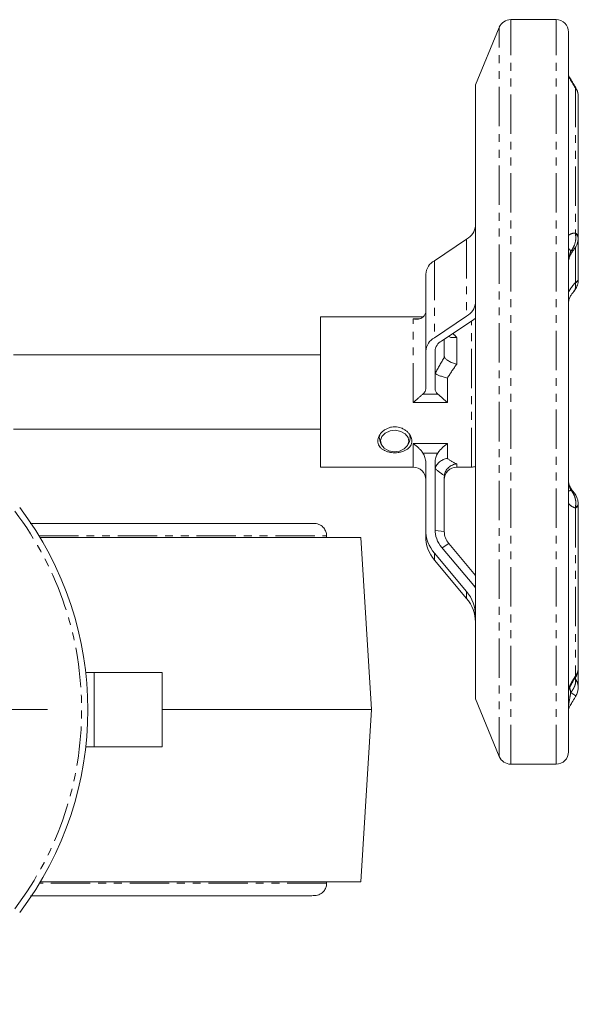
# Model space of a CAD drawing. Header units: millimetres. Extents: x 2 to 508, y -142 to 530.
# Tile 4 of 8: x 165 to 255, y -137 to 22. Entities that reach past the tile are written whole.
import ezdxf

# ---------------------------------------------------------------- set-up
doc = ezdxf.new("R2010")
doc.units = ezdxf.units.MM
doc.linetypes.add('PHANTOM', pattern=[12.7, 6.35, -1.27, 1.27, -1.27, 1.27, -1.27])

# ---------------------------------------------------------------- blocks, each defined once
blk = doc.blocks.new('SW_CENTERMARKSYMBOL_5')
at = {"color": 0, "linetype": 'Continuous', "lineweight": 0}
for p, q in [((0, 5), (0, 47.5)), ((0, 0), (0, 2.5)), ((-5, 0), (-47.5, 0)), ((0, 0), (-2.5, 0)), ((0, 0), (0, -2.5)), ((0, 0), (2.5, 0)), ((5, 0), (47.5, 0)), ((0, -5), (0, -47.5))]:
    blk.add_line(p, q, dxfattribs=at)

msp = doc.modelspace()

# ---------------------------------------------------------------- linework, layer by layer
at = {"color": 7, "linetype": 'Continuous', "lineweight": 15}
for p, q in [((251.35, 21.6), (244.04, 21.6)), ((242.19, 20.36), (238.35, 11.08)), ((253.35, -96.4), (253.35, 19.6)), ((238.35, -87.89), (238.35, 11.08)), ((254.89, 9.47), (254.84, 9.82)), ((254.91, 9.27), (254.89, 9.48)), ((254.93, -13.5), (254.93, 9.25)), ((238.35, -6.56), (238.33, -6.56)), ((238.33, -6.56), (238.33, -18.97)), ((236.93, -13.77), (231.73, -17.25)), ((254.93, -20.23), (254.93, -13.5)), ((238.33, -18.97), (238.35, -18.97)), ((238.33, -24.02), (238.33, -18.97)), ((230.33, -19.42), (230.33, -31.82)), ((229.81, -26.29), (213.35, -26.29)), ((213.35, -46.32), (213.35, -26.29)), ((236.93, -26.18), (231.73, -29.66)), ((238.08, -26.72), (232.88, -30.2)), ((238.35, -26.53), (238.08, -26.72)), ((253.38, -26.19), (253.35, -26.19)), ((233.33, -29.9), (233.33, -32.67)), ((213.35, -32.4), (163.85, -32.4)), ((230.33, -31.82), (230.33, -37.9)), ((231.83, -31.82), (231.83, -37.9)), ((253.35, -33.66), (253.38, -33.66)), ((163.85, -44.4), (213.35, -44.4)), ((222.85, -45.42), (222.85, -45.8)), ((227.85, -45.8), (227.85, -45.45)), ((213.35, -50.52), (213.35, -46.32)), ((222.97, -46.39), (223.17, -46.86)), ((227.52, -46.86), (227.72, -46.39)), ((213.35, -50.52), (228.33, -50.52)), ((230.33, -60.56), (230.33, -49.78)), ((231.83, -60.56), (231.83, -49.78)), ((235.33, -50.52), (237.69, -50.52)), ((233.33, -60.92), (233.33, -52.07)), ((254.93, -82.91), (254.93, -56.58)), ((168.14, -61.85), (219.85, -61.85)), ((214.35, -61.85), (214.35, -61.6)), ((221.6, -89.6), (219.85, -61.85)), ((230.33, -60.56), (230.33, -61.65)), ((238.08, -69.61), (232.88, -63.44)), ((238.35, -67.97), (234.03, -62.85)), ((236.93, -70.58), (231.73, -64.4)), ((236.93, -71.67), (231.73, -65.5)), ((238.35, -69.96), (238.08, -69.61)), ((238.33, -74.42), (238.33, -83.38)), ((176.85, -83.6), (175.51, -83.6)), ((176.85, -83.6), (176.85, -95.6)), ((187.85, -83.6), (176.85, -83.6)), ((187.85, -95.6), (187.85, -83.6)), ((238.35, -83.38), (238.33, -83.38)), ((238.33, -83.38), (238.33, -84.47)), ((254.91, -83.08), (254.93, -82.82)), ((254.93, -86.06), (254.93, -82.91)), ((238.33, -84.47), (238.35, -84.47)), ((253.38, -86.86), (253.35, -86.86)), ((253.38, -87.05), (253.35, -87.05)), ((238.35, -87.89), (242.19, -97.17)), ((187.85, -89.6), (221.6, -89.6)), ((219.85, -117.35), (221.6, -89.6)), ((253.35, -93), (253.38, -93)), ((176.85, -95.6), (175.52, -95.6)), ((187.85, -95.6), (176.85, -95.6)), ((244.04, -98.4), (251.35, -98.4)), ((219.85, -117.35), (168.2, -117.35)), ((214.35, -117.6), (214.35, -117.35))]:
    msp.add_line(p, q, dxfattribs=at)
at = {"color": 8, "linetype": 'PHANTOM', "lineweight": 0}
for p, q in [((244.04, -98.4), (244.04, 21.6)), ((251.35, -98.4), (251.35, 21.6)), ((242.19, -97.17), (242.19, 20.36)), ((254.46, 10.62), (254.46, -12.79)), ((254.48, 10.62), (254.5, 10.61)), ((236.93, -13.77), (236.93, -26.18)), ((254.48, -12.93), (254.46, -12.79)), ((254.46, -20.75), (254.46, -15.02)), ((231.73, -17.25), (231.73, -29.66)), ((228.33, -40.12), (228.33, -26.63)), ((228.33, -26.63), (229.27, -26.63)), ((237.69, -50.52), (237.69, -26.98)), ((235.33, -29.61), (235.33, -33.92)), ((233.83, -36.17), (233.83, -40.12)), ((229.88, -38.75), (232.28, -38.75)), ((233.83, -40.12), (228.33, -40.12)), ((228.33, -46.74), (233.83, -46.74)), ((228.33, -50.52), (228.33, -46.74)), ((233.83, -46.74), (233.83, -49.13)), ((232.28, -48.26), (229.88, -48.26)), ((235.33, -50.01), (235.33, -50.52)), ((254.46, -57.1), (254.48, -56.96)), ((254.46, -57.1), (254.46, -84.19)), ((167.99, -61.6), (214.35, -61.6)), ((233.33, -60.92), (231.83, -60.73)), ((234.03, -62.85), (232.98, -63.55)), ((231.73, -64.4), (231.73, -65.5)), ((238.35, -69.61), (238.17, -69.73)), ((236.93, -70.58), (236.93, -71.67)), ((254.26, -84.49), (254.46, -84.7)), ((254.46, -84.69), (254.46, -84.21)), ((254.52, -84.31), (254.48, -84.22)), ((214.35, -117.6), (168.05, -117.6))]:
    msp.add_line(p, q, dxfattribs=at)
at = {"color": 7, "linetype": 'Continuous', "lineweight": 15, "flags": 128}
for points in [[(222.97, -46.39), (222.85, -45.71), (222.98, -45.19)], [(223.65, -47.48), (223.2, -46.91), (223.06, -46.24), (223.28, -45.58), (223.81, -45.04), (224.58, -44.69), (225.46, -44.59), (226.32, -44.76), (227.04, -45.16), (227.5, -45.74), (227.63, -46.41), (227.41, -47.06), (226.88, -47.6), (226.12, -47.95), (225.24, -48.05), (224.37, -47.89), (223.65, -47.48)], [(227.77, -45.33), (227.84, -45.89), (227.72, -46.39)]]:
    msp.add_lwpolyline(points, dxfattribs=at)
at = {"color": 7, "linetype": 'Continuous', "lineweight": 15}
for centre, radius, start, end in [((244.04, 19.6), 2, 90, 157.5), ((251.35, 19.6), 2, 0, 90), ((252.7, 9.24), 2.23, 0.197, 37.9852), ((252.66, 9.27), 2.27, 5.2722, 36.5419), ((235.61, -11.38), 2.73, 298.8781, 355.2396), ((233.05, -19.64), 2.73, 118.8777, 175.2398), ((235.61, -23.79), 2.73, 298.8777, 355.2398), ((233.05, -32.05), 2.73, 118.8779, 175.2397), ((233.87, -31.99), 2.05, 118.8777, 175.2401), ((228.33, -52.52), 2, 0, 90), ((235.33, -52.52), 2, 90, 180), ((237.69, -48.52), 2, 270, 289.1582), ((121.85, -89.66), 54, 322.8076, 37.1924), ((236.3, -60.56), 5.97, 180.0096, 220.0884), ((236.3, -61.65), 5.97, 180.0096, 220.0884), ((236.31, -60.56), 4.48, 180.0093, 220.0886), ((236.32, -60.92), 2.99, 180.0097, 220.0883), ((232.36, -74.42), 5.97, 0.0097, 40.0883), ((232.36, -75.52), 5.97, 0.0097, 40.0883), ((252.88, -82.94), 2.05, 321.4218, 356.1148), ((251.35, -96.4), 2, 270, 0), ((244.04, -96.4), 2, 202.5, 270)]:
    msp.add_arc(centre, radius, start, end, dxfattribs=at)
at = {"color": 8, "linetype": 'PHANTOM', "lineweight": 0}
for centre, radius, start, end in [((254.06, -13.56), 0.869, 3.8734, 63.0533), ((254.1, -13.66), 0.826, 4.2061, 62.7362), ((254.25, -20.09), 0.691, 287.1445, 348.407), ((254.32, -20.16), 0.635, 282.6926, 344.5208), ((254.27, -56.46), 0.665, 285.8545, 350.0179), ((254.31, -56.35), 0.635, 285.9569, 347.7595), ((121.85, -89.66), 53, 322.8076, 37.1924), ((252.93, -82.9), 2, 319.7774, 359.5571), ((252.7, -86.06), 2.23, 0.0169, 38.0247), ((252.64, -86.09), 2.29, 355.4342, 37.4486)]:
    msp.add_arc(centre, radius, start, end, dxfattribs=at)
for centre, major_axis, ratio, start_param, end_param in [((237.08, -38.4), (-7.43, 11.93), 0.280637, 5.352736, 5.431551), ((235.35, -37.58), (7.29, 13.98), 0.25963, 1.358139, 1.550385), ((237.08, -38.4), (7.43, 11.93), 0.280637, 1.364135, 1.55801), ((237.08, -38.4), (-1.07, 12.09), 0.668006, 2.598784, 2.792659), ((235.35, -38.48), (-0.89, 14.1), 0.574302, 2.591206, 2.783452)]:
    msp.add_ellipse(centre, major_axis=major_axis, ratio=ratio, start_param=start_param, end_param=end_param, dxfattribs=at)
at = {"color": 7, "linetype": 'Continuous', "lineweight": 15}
for points, knots in [([(254.53, 10.63), (254.34, 10.93), (253.99, 11.49), (253.61, 12.16), (253.4, 12.56), (253.35, 12.67), (253.35, 12.67)], [0, 0, 0, 0, 0.410213, 0.752721, 0.987043, 1, 1, 1, 1]), ([(254.26, -15.34), (254.38, -15.2), (254.66, -14.84), (254.89, -14.22), (254.89, -13.77), (254.89, -13.6)], [0, 0, 0, 0, 0.293603, 0.724726, 1, 1, 1, 1]), ([(253.35, -17.31), (253.35, -17.3), (253.35, -17.29), (253.35, -17.23), (253.37, -17.12), (253.41, -16.96), (253.49, -16.71), (253.66, -16.33), (253.93, -15.84), (254.17, -15.53), (254.29, -15.37)], [0, 0, 0, 0, 0.020969, 0.062367, 0.112014, 0.182533, 0.264804, 0.421301, 0.700102, 1, 1, 1, 1]), ([(254.16, -22.25), (254.33, -22.03), (254.66, -21.58), (254.9, -20.9), (254.9, -20.47), (254.9, -20.33)], [0, 0, 0, 0, 0.39709, 0.793404, 1, 1, 1, 1]), ([(254.93, -20.33), (254.93, -20.32), (254.93, -20.29), (254.93, -20.25), (254.92, -20.23)], [0, 0, 0, 0, 0.231129, 1, 1, 1, 1]), ([(253.35, -24.01), (253.35, -24.01), (253.35, -24), (253.35, -23.95), (253.35, -23.87), (253.37, -23.76), (253.4, -23.63), (253.46, -23.42), (253.6, -23.08), (253.84, -22.65), (254.05, -22.41), (254.17, -22.27)], [0, 0, 0, 0, 0.042081, 0.084029, 0.127827, 0.167923, 0.21488, 0.293139, 0.430521, 0.694702, 1, 1, 1, 1]), ([(229.88, -26.34), (229.78, -26.43), (229.66, -26.5), (229.42, -26.6), (229.29, -26.64), (229.02, -26.68), (228.88, -26.69), (228.61, -26.68), (228.47, -26.66), (228.33, -26.63)], [0, 0, 0, 0, 0.25, 0.25, 0.5, 0.5, 0.75, 0.75, 1, 1, 1, 1]), ([(229.88, -26.34), (230.03, -26.21), (230.14, -26.08), (230.25, -25.86), (230.28, -25.79), (230.32, -25.64), (230.33, -25.56), (230.33, -25.49)], [0, 0, 0, 0, 0.5, 0.5, 0.75, 0.75, 1, 1, 1, 1]), ([(235.33, -29.61), (235.33, -29.61), (235.23, -29.62), (234.91, -29.66), (234.43, -29.65), (234.12, -29.52), (233.99, -29.46)], [0, 0, 0, 0, 0.008044, 0.197263, 0.652693, 1, 1, 1, 1]), ([(233.34, -32.78), (233.35, -32.82), (233.38, -32.88), (233.45, -32.98), (233.5, -33.04), (233.61, -33.14), (233.68, -33.2), (233.83, -33.31), (233.91, -33.36), (234.1, -33.46), (234.19, -33.51), (234.4, -33.61), (234.51, -33.66), (234.74, -33.74), (234.85, -33.78), (235.09, -33.85), (235.21, -33.89), (235.33, -33.92)], [0, 0, 0, 0, 0.125, 0.125, 0.25, 0.25, 0.375, 0.375, 0.5, 0.5, 0.625, 0.625, 0.75, 0.75, 0.875, 0.875, 1, 1, 1, 1]), ([(231.87, -35.4), (231.92, -35.45), (232, -35.51), (232.24, -35.65), (232.4, -35.71), (232.66, -35.82), (232.76, -35.85), (232.96, -35.92), (233.06, -35.95), (233.27, -36.02), (233.38, -36.05), (233.6, -36.11), (233.72, -36.14), (233.83, -36.17)], [0, 0, 0, 0, 0.25, 0.25, 0.5, 0.5, 0.625, 0.625, 0.75, 0.75, 0.875, 0.875, 1, 1, 1, 1]), ([(230.33, -37.9), (230.33, -38.05), (230.29, -38.19), (230.18, -38.41), (230.13, -38.48), (230.02, -38.62), (229.96, -38.69), (229.88, -38.75)], [0, 0, 0, 0, 0.5, 0.5, 0.75, 0.75, 1, 1, 1, 1]), ([(232.28, -38.75), (232.13, -38.62), (232.02, -38.49), (231.91, -38.27), (231.88, -38.2), (231.84, -38.05), (231.83, -37.97), (231.83, -37.9)], [0, 0, 0, 0, 0.5, 0.5, 0.75, 0.75, 1, 1, 1, 1]), ([(229.88, -38.75), (229.78, -38.84), (229.66, -38.94), (229.42, -39.15), (229.29, -39.26), (229.02, -39.5), (228.88, -39.62), (228.61, -39.87), (228.47, -39.99), (228.33, -40.12)], [0, 0, 0, 0, 0.25, 0.25, 0.5, 0.5, 0.75, 0.75, 1, 1, 1, 1]), ([(232.28, -38.75), (232.38, -38.84), (232.5, -38.94), (232.74, -39.15), (232.87, -39.26), (233.14, -39.5), (233.28, -39.62), (233.55, -39.87), (233.69, -39.99), (233.83, -40.12)], [0, 0, 0, 0, 0.25, 0.25, 0.5, 0.5, 0.75, 0.75, 1, 1, 1, 1]), ([(225.35, -48.2), (225.16, -48.2), (224.99, -48.19), (224.63, -48.14), (224.46, -48.11), (224.13, -48.03), (223.97, -47.97), (223.67, -47.85), (223.53, -47.77), (223.28, -47.61), (223.16, -47.52), (222.96, -47.31), (222.88, -47.21), (222.74, -46.97), (222.69, -46.85), (222.61, -46.59), (222.6, -46.46), (222.6, -46.19), (222.61, -46.05), (222.69, -45.77), (222.74, -45.63), (222.88, -45.36), (222.96, -45.23), (223.16, -44.98), (223.27, -44.86), (223.53, -44.64), (223.67, -44.54), (223.97, -44.36), (224.13, -44.29), (224.46, -44.16), (224.63, -44.11), (224.98, -44.05), (225.17, -44.03), (225.71, -44.03), (226.07, -44.1), (226.57, -44.28), (226.73, -44.36), (227.02, -44.54), (227.16, -44.64), (227.42, -44.86), (227.53, -44.98), (227.73, -45.23), (227.82, -45.36), (228.02, -45.76), (228.1, -46.05), (228.1, -46.46), (228.08, -46.59), (228.01, -46.85), (227.96, -46.97), (227.82, -47.21), (227.73, -47.31), (227.53, -47.52), (227.42, -47.61), (227.04, -47.85), (226.73, -47.98), (226.24, -48.11), (226.06, -48.14), (225.71, -48.19), (225.53, -48.2), (225.35, -48.2)], [0, 0, 0, 0, 0.03125, 0.03125, 0.0625, 0.0625, 0.09375, 0.09375, 0.125, 0.125, 0.15625, 0.15625, 0.1875, 0.1875, 0.21875, 0.21875, 0.25, 0.25, 0.28125, 0.28125, 0.3125, 0.3125, 0.34375, 0.34375, 0.375, 0.375, 0.40625, 0.40625, 0.4375, 0.4375, 0.46875, 0.46875, 0.5, 0.5, 0.5625, 0.5625, 0.59375, 0.59375, 0.625, 0.625, 0.65625, 0.65625, 0.6875, 0.6875, 0.75, 0.75, 0.78125, 0.78125, 0.8125, 0.8125, 0.84375, 0.84375, 0.875, 0.875, 0.9375, 0.9375, 0.96875, 0.96875, 1, 1, 1, 1]), ([(229.88, -48.26), (229.78, -48.1), (229.66, -47.95), (229.42, -47.67), (229.29, -47.53), (229.02, -47.28), (228.88, -47.16), (228.61, -46.94), (228.47, -46.84), (228.33, -46.74)], [0, 0, 0, 0, 0.25, 0.25, 0.5, 0.5, 0.75, 0.75, 1, 1, 1, 1]), ([(232.28, -48.26), (232.38, -48.1), (232.5, -47.95), (232.74, -47.67), (232.87, -47.53), (233.14, -47.28), (233.28, -47.16), (233.55, -46.94), (233.69, -46.84), (233.83, -46.74)], [0, 0, 0, 0, 0.25, 0.25, 0.5, 0.5, 0.75, 0.75, 1, 1, 1, 1]), ([(229.88, -48.26), (230.03, -48.49), (230.14, -48.73), (230.25, -49.11), (230.28, -49.25), (230.32, -49.51), (230.33, -49.64), (230.33, -49.78)], [0, 0, 0, 0, 0.5, 0.5, 0.75, 0.75, 1, 1, 1, 1]), ([(231.83, -49.78), (231.83, -49.51), (231.87, -49.25), (231.98, -48.86), (232.03, -48.74), (232.14, -48.49), (232.2, -48.38), (232.28, -48.26)], [0, 0, 0, 0, 0.5, 0.5, 0.75, 0.75, 1, 1, 1, 1]), ([(231.87, -50.76), (231.92, -50.55), (232, -50.35), (232.24, -49.98), (232.4, -49.81), (232.66, -49.59), (232.76, -49.52), (232.96, -49.4), (233.06, -49.35), (233.27, -49.26), (233.38, -49.22), (233.6, -49.16), (233.72, -49.14), (233.83, -49.13)], [0, 0, 0, 0, 0.25, 0.25, 0.5, 0.5, 0.625, 0.625, 0.75, 0.75, 0.875, 0.875, 1, 1, 1, 1]), ([(233.34, -51.86), (233.35, -51.74), (233.38, -51.62), (233.45, -51.39), (233.5, -51.28), (233.61, -51.06), (233.68, -50.96), (233.83, -50.76), (233.91, -50.67), (234.1, -50.5), (234.19, -50.43), (234.4, -50.29), (234.51, -50.23), (234.74, -50.14), (234.85, -50.1), (235.09, -50.04), (235.21, -50.02), (235.33, -50.01)], [0, 0, 0, 0, 0.125, 0.125, 0.25, 0.25, 0.375, 0.375, 0.5, 0.5, 0.625, 0.625, 0.75, 0.75, 0.875, 0.875, 1, 1, 1, 1]), ([(254.17, -54.53), (254.1, -54.45), (253.9, -54.25), (253.65, -53.84), (253.47, -53.42), (253.39, -53.16), (253.36, -53.01), (253.35, -52.93), (253.35, -52.86), (253.35, -52.81), (253.35, -52.8), (253.35, -52.8)], [0, 0, 0, 0, 0.183872, 0.53179, 0.703758, 0.798844, 0.847471, 0.879432, 0.91106, 0.958684, 1, 1, 1, 1]), ([(254.89, -56.48), (254.89, -56.31), (254.9, -55.88), (254.63, -55.23), (254.37, -54.75), (254.17, -54.56), (254.16, -54.55)], [0, 0, 0, 0, 0.240389, 0.608069, 0.987095, 1, 1, 1, 1]), ([(212.69, -59.63), (212.6, -59.63), (212.43, -59.61), (211.77, -59.61), (210.95, -59.6), (210.09, -59.6), (208.85, -59.6), (206.88, -59.6), (203.36, -59.6), (198.46, -59.6), (191.95, -59.6), (184.36, -59.6), (175.92, -59.6), (169.65, -59.6), (166.54, -59.6)], [0, 0, 0, 0, 0.064546, 0.123049, 0.174046, 0.216219, 0.250181, 0.334274, 0.420474, 0.536375, 0.652409, 0.768747, 0.885442, 1, 1, 1, 1]), ([(214.35, -61.6), (214.35, -61.44), (214.33, -61.26), (214.22, -60.87), (214.13, -60.67), (213.86, -60.27), (213.68, -60.09), (213.23, -59.79), (212.96, -59.68), (212.69, -59.63)], [0, 0, 0, 0, 0.25, 0.25, 0.5, 0.5, 0.75, 0.75, 1, 1, 1, 1]), ([(254.53, -84.31), (254.65, -84.09), (254.86, -83.7), (254.89, -83.26), (254.89, -83.07)], [0, 0, 0, 0, 0.579438, 1, 1, 1, 1]), ([(253.36, -86.48), (253.37, -86.44), (253.42, -86.33), (253.57, -86), (253.85, -85.44), (254.19, -84.84), (254.45, -84.45), (254.53, -84.32)], [0, 0, 0, 0, 0.076883, 0.227638, 0.474992, 0.828067, 1, 1, 1, 1]), ([(254.52, -87.43), (254.64, -87.22), (254.85, -86.86), (254.88, -86.45), (254.89, -86.27)], [0, 0, 0, 0, 0.574678, 1, 1, 1, 1]), ([(254.9, -86.31), (254.91, -86.28), (254.94, -86.2), (254.93, -86.12), (254.92, -86.06)], [0, 0, 0, 0, 0.358111, 1, 1, 1, 1]), ([(253.35, -89.49), (253.36, -89.47), (253.41, -89.36), (253.59, -89.01), (253.94, -88.39), (254.28, -87.83), (254.5, -87.49), (254.53, -87.44)], [0, 0, 0, 0, 0.040838, 0.23677, 0.539787, 0.933974, 1, 1, 1, 1]), ([(212.69, -119.58), (212.96, -119.53), (213.23, -119.42), (213.68, -119.12), (213.86, -118.94), (214.13, -118.54), (214.22, -118.34), (214.33, -117.95), (214.35, -117.77), (214.35, -117.6)], [0, 0, 0, 0, 0.25, 0.25, 0.5, 0.5, 0.75, 0.75, 1, 1, 1, 1]), ([(166.59, -119.6), (168.72, -119.6), (174.07, -119.6), (181.08, -119.6), (187.76, -119.6), (193.2, -119.6), (198.02, -119.6), (201.34, -119.6), (203.52, -119.6), (204.83, -119.6), (206, -119.6), (207.07, -119.6), (208.15, -119.6), (209.32, -119.6), (210.52, -119.6), (211.6, -119.6), (212.43, -119.59), (212.6, -119.58), (212.69, -119.58)], [0, 0, 0, 0, 0.077064, 0.193813, 0.281402, 0.368646, 0.455895, 0.542792, 0.576672, 0.609623, 0.641661, 0.672804, 0.70521, 0.747503, 0.799588, 0.860091, 0.927451, 1, 1, 1, 1])]:
    msp.add_open_spline(points, degree=3, knots=knots, dxfattribs=at)
at = {"color": 8, "linetype": 'PHANTOM', "lineweight": 0}
for points, knots in [([(254.46, 10.62), (254.25, 10.94), (254.05, 11.26), (253.68, 11.89), (253.51, 12.2), (253.35, 12.5)], [0, 0, 0, 0, 0.5, 0.5, 1, 1, 1, 1]), ([(253.35, -13.19), (253.5, -13.05), (253.68, -12.95), (254.05, -12.82), (254.25, -12.79), (254.46, -12.79)], [0, 0, 0, 0, 0.5, 0.5, 1, 1, 1, 1]), ([(253.71, -15.73), (253.72, -15.73), (253.74, -15.7), (253.96, -15.44), (254.32, -14.82), (254.57, -13.85), (254.51, -13.2), (254.48, -12.93)], [0, 0, 0, 0, 0.0036466, 0.0443184, 0.3446973, 0.7275094, 1, 1, 1, 1]), ([(253.71, -15.73), (253.65, -15.61), (253.58, -15.5), (253.48, -15.38), (253.45, -15.35), (253.4, -15.33), (253.39, -15.33), (253.37, -15.36), (253.36, -15.37), (253.35, -15.42), (253.35, -15.45), (253.35, -15.5)], [0, 0, 0, 0, 0.5, 0.5, 0.75, 0.75, 0.875, 0.875, 0.9375, 0.9375, 1, 1, 1, 1]), ([(253.35, -17.32), (253.35, -17.29), (253.35, -17.24), (253.36, -17.11), (253.41, -16.81), (253.53, -16.32), (253.65, -15.95), (253.71, -15.73)], [0, 0, 0, 0, 0.033042, 0.078762, 0.168434, 0.491101, 1, 1, 1, 1]), ([(253.71, -15.73), (253.72, -15.73), (253.74, -15.72), (253.95, -15.65), (254.19, -15.56), (254.26, -15.37), (254.27, -15.35)], [0, 0, 0, 0, 0.009345, 0.114143, 0.883099, 1, 1, 1, 1]), ([(253.35, -22.35), (253.51, -22.04), (253.68, -21.76), (254.06, -21.24), (254.25, -21), (254.46, -20.78)], [0, 0, 0, 0, 0.5, 0.5, 1, 1, 1, 1]), ([(254.46, -20.78), (254.48, -21), (254.54, -21.52), (254.4, -22.04), (254.17, -22.23), (254.14, -22.25)], [0, 0, 0, 0, 0.38511, 0.918774, 1, 1, 1, 1]), ([(253.71, -54.21), (253.67, -54.1), (253.6, -53.92), (253.51, -53.64), (253.44, -53.43), (253.4, -53.25), (253.37, -53.1), (253.35, -52.97), (253.35, -52.9), (253.35, -52.86), (253.35, -52.85)], [0, 0, 0, 0, 0.3208574, 0.5402989, 0.6911653, 0.7958079, 0.906627, 0.9503538, 0.9847124, 1, 1, 1, 1]), ([(253.35, -54.13), (253.35, -54.14), (253.35, -54.19), (253.36, -54.25), (253.38, -54.33), (253.5, -54.42), (253.62, -54.3), (253.71, -54.21)], [0, 0, 0, 0, 0.025762, 0.057503, 0.110969, 0.272158, 1, 1, 1, 1]), ([(254.48, -56.96), (254.51, -56.68), (254.57, -56.01), (254.32, -55.07), (253.95, -54.48), (253.74, -54.24), (253.72, -54.21), (253.71, -54.21)], [0, 0, 0, 0, 0.277068, 0.660928, 0.955578, 0.996353, 1, 1, 1, 1]), ([(254.15, -54.56), (254.04, -54.45), (253.92, -54.31), (253.74, -54.22), (253.72, -54.21), (253.71, -54.21)], [0, 0, 0, 0, 0.8434291, 0.9871985, 1, 1, 1, 1]), ([(254.46, -57.1), (254.39, -57.08), (253.99, -56.97), (253.64, -56.67), (253.35, -56.41)], [0, 0, 0, 0, 0.155951, 1, 1, 1, 1]), ([(253.35, -86.16), (253.54, -85.79), (253.87, -85.14), (254.28, -84.48), (254.46, -84.19)], [0, 0, 0, 0, 0.556827, 1, 1, 1, 1]), ([(254.46, -84.7), (254.5, -84.84), (254.51, -85), (254.49, -85.34), (254.45, -85.52), (254.32, -85.89), (254.23, -86.08), (254.06, -86.37), (254, -86.47), (253.87, -86.66), (253.79, -86.76), (253.71, -86.85)], [0, 0, 0, 0, 0.25, 0.25, 0.5, 0.5, 0.75, 0.75, 0.875, 0.875, 1, 1, 1, 1]), ([(253.35, -89.05), (253.35, -89.04), (253.35, -89), (253.36, -88.93), (253.37, -88.88), (253.39, -88.74), (253.4, -88.65), (253.45, -88.36), (253.48, -88.17), (253.58, -87.6), (253.65, -87.22), (253.71, -86.85)], [0, 0, 0, 0, 0.0625, 0.0625, 0.125, 0.125, 0.25, 0.25, 0.5, 0.5, 1, 1, 1, 1]), ([(253.71, -86.85), (253.67, -86.64), (253.61, -86.37), (253.56, -86.11), (253.55, -86.05)], [0, 0, 0, 0, 0.774834, 1, 1, 1, 1]), ([(254.51, -87.42), (254.51, -87.42), (254.55, -87.42), (254.31, -87.24), (253.95, -87), (253.74, -86.87), (253.72, -86.85), (253.71, -86.85)], [0, 0, 0, 0, 0.131878, 0.592831, 0.946655, 0.995619, 1, 1, 1, 1])]:
    msp.add_open_spline(points, degree=3, knots=knots, dxfattribs=at)
for points in [[(254.46, 10.62), (254.47, 10.62), (254.47, 10.62), (254.48, 10.62)], [(254.46, -20.78), (254.46, -20.77), (254.46, -20.76), (254.46, -20.75)], [(254.48, -84.22), (254.47, -84.21), (254.47, -84.2), (254.46, -84.19)], [(254.46, -84.7), (254.46, -84.69), (254.46, -84.69), (254.46, -84.69)]]:
    msp.add_open_spline(points, degree=3, dxfattribs=at)
at = {"color": 7, "linetype": 'Continuous', "lineweight": 15}
for points in [[(233.34, -32.78), (233.33, -32.75), (233.33, -32.71), (233.33, -32.67)], [(233.33, -52.07), (233.33, -52), (233.33, -51.93), (233.34, -51.86)]]:
    msp.add_open_spline(points, degree=3, dxfattribs=at)

# ---------------------------------------------------------------- block references
at = {"color": 7, "linetype": 'Continuous', "lineweight": 0}
msp.add_blockref('SW_CENTERMARKSYMBOL_5', (121.85, -89.6), dxfattribs=at)

doc.saveas('drawing.dxf')
